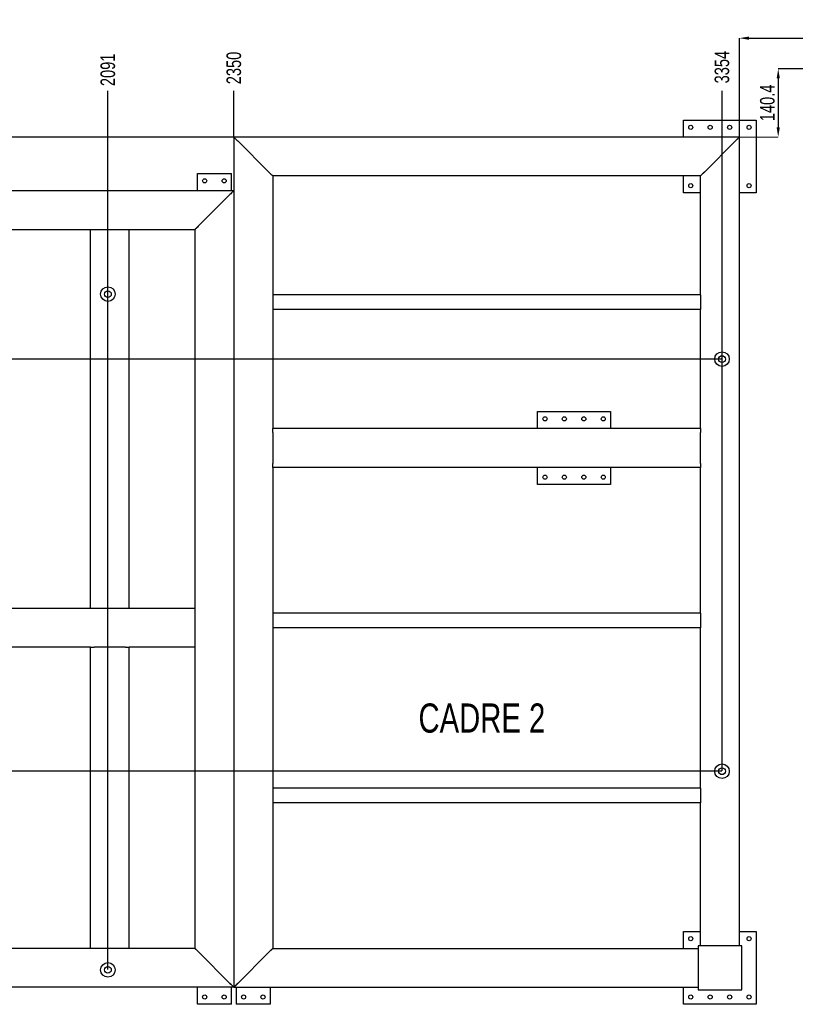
# Model space of a CAD drawing. Header units: millimetres. Extents: x 0 to 841, y 0 to 594.
# Tile 4 of 13: x 224 to 383, y 128 to 330. Entities that reach past the tile are written whole.
import ezdxf

# ---------------------------------------------------------------- set-up
doc = ezdxf.new("R2010")
doc.units = ezdxf.units.MM
doc.header["$PDSIZE"] = -1
doc.linetypes.add('CENTERX2', pattern=[20.32, 12.7, -2.54, 2.54, -2.54])
for name, color, linetype in [('COTES', 1, 'Continuous'), ('NOTES', 6, 'Continuous'), ('TRAIT-MIXTES', 3, 'CENTERX2')]:
    doc.layers.add(name, color=color, linetype=linetype)
doc.layers.add('TRAIT-FORT', color=4, linetype='Continuous', lineweight=25)
doc.styles.add('SLDTEXTSTYLE0', font='TXT', dxfattribs={"width": 0.75})
doc.dimstyles.new('SLDDIMSTYLE3', dxfattribs={"dimtxt": 3, "dimasz": 2, "dimexe": 0, "dimexo": 0.0625, "dimgap": 0.75, "dimtad": 1, "dimdec": 0, "dimlfac": 10, "dimrnd": 1e-09, "dimzin": 12, "dimdsep": 46, "dimtxsty": 'SLDTEXTSTYLE0', "dimsah": 1, "dimcen": 0.09, "dimadec": 0, "dimazin": 3, "dimtfac": 1, "dimtdec": 0, "dimtofl": 0, "dimtmove": 0, "dimatfit": 3, "dimfxl": 1, "dimfrac": 2, "dimtolj": 1, "dimtzin": 12, "dimarcsym": 0})
doc.dimstyles.new('SLDDIMSTYLE4', dxfattribs={"dimtxt": 3, "dimasz": 0.333333, "dimexe": 0, "dimexo": 0.0625, "dimgap": 0.75, "dimtad": 0, "dimtih": 1, "dimtoh": 1, "dimdec": 0, "dimlfac": 10, "dimrnd": 1e-09, "dimdsep": 46, "dimtxsty": 'SLDTEXTSTYLE0', "dimblk1": 'ORIGIN', "dimblk2": 'ORIGIN', "dimsah": 1, "dimcen": 0.09, "dimadec": 0, "dimazin": 2, "dimtfac": 1, "dimtdec": 0, "dimtofl": 0, "dimtmove": 0, "dimatfit": 3, "dimldrblk": 'ORIGIN', "dimfxl": 1, "dimfrac": 2, "dimtolj": 1, "dimtzin": 12, "dimarcsym": 0})
doc.dimstyles.new('SLDDIMSTYLE5', dxfattribs={"dimtxt": 3, "dimasz": 2, "dimexe": 0, "dimexo": 0.0625, "dimgap": 0.75, "dimtad": 0, "dimtih": 1, "dimtoh": 1, "dimdec": 0, "dimlfac": 10, "dimrnd": 1e-09, "dimzin": 12, "dimdsep": 46, "dimtxsty": 'SLDTEXTSTYLE0', "dimsah": 1, "dimcen": 0.09, "dimadec": 0, "dimazin": 3, "dimtfac": 1, "dimtdec": 0, "dimtofl": 0, "dimtmove": 0, "dimatfit": 3, "dimfxl": 1, "dimfrac": 2, "dimtolj": 1, "dimtzin": 12, "dimarcsym": 0})

# ---------------------------------------------------------------- blocks, each defined once
blk = doc.blocks.new('_D_54')
at = {"layer": 'COTES', "color": 0, "lineweight": -2, "transparency": 16777216}
for p, q in [((408.56, 320.19), (379.78, 320.19)), ((379.78, 318.19), (379.78, 308.14)), ((379.76, 306.14), (379.78, 306.14))]:
    blk.add_line(p, q, dxfattribs=at)
at = {"layer": 'COTES', "color": 0, "transparency": 16777216}
for points in [[(379.45, 318.19), (380.11, 318.19), (379.78, 320.19)], [(379.45, 308.14), (380.11, 308.14), (379.78, 306.14)]]:
    blk.add_solid(points, dxfattribs=at)
at = {"layer": 'Defpoints', "color": 0, "transparency": 16777216}
for p in [(408.63, 320.19), (379.7, 306.14), (379.78, 306.14)]:
    blk.add_point(p, dxfattribs=at)
at = {"layer": 'COTES', "color": 0, "transparency": 16777216, "insert": (376.03, 313.16), "char_height": 3, "attachment_point": 2, "rotation": 90, "style": 'SLDTEXTSTYLE0'}
blk.add_mtext('\\A1;140.4', dxfattribs=at)
blk = doc.blocks.new('_D_55')
at = {"layer": 'COTES', "color": 0, "lineweight": -2, "transparency": 16777216}
for p, q in [((371.78, 290.06), (371.78, 326.49)), ((373.78, 326.49), (406.63, 326.49)), ((408.63, 316.25), (408.63, 326.49))]:
    blk.add_line(p, q, dxfattribs=at)
at = {"layer": 'COTES', "color": 0, "transparency": 16777216}
for points in [[(373.78, 326.82), (373.78, 326.16), (371.78, 326.49)], [(406.63, 326.82), (406.63, 326.16), (408.63, 326.49)]]:
    blk.add_solid(points, dxfattribs=at)
at = {"layer": 'Defpoints', "color": 0, "transparency": 16777216}
for p in [(408.63, 326.49), (408.63, 316.19), (371.78, 289.99)]:
    blk.add_point(p, dxfattribs=at)
at = {"layer": 'COTES', "color": 0, "transparency": 16777216, "insert": (390.2, 330.24), "char_height": 3, "attachment_point": 2, "style": 'SLDTEXTSTYLE0'}
blk.add_mtext('\\A1;800', dxfattribs=at)
blk = doc.blocks.new('_D_109')
at = {"layer": 'COTES', "color": 0, "lineweight": -2, "transparency": 16777216}
blk.add_line((267.71, 306.13), (19.28, 306.13), dxfattribs=at)
at = {"layer": 'Defpoints', "color": 0, "transparency": 16777216}
for p in [(19.28, 306.13), (267.78, 306.13), (267.78, 306.13)]:
    blk.add_point(p, dxfattribs=at)
at = {"layer": 'COTES', "color": 0, "transparency": 16777216, "insert": (17.96, 306.13), "char_height": 3, "attachment_point": 5, "style": 'SLDTEXTSTYLE0'}
blk.add_mtext('\\A1;0', dxfattribs=at)
blk = doc.blocks.new('_Origin')
at = {"color": 0, "linetype": 'ByBlock', "lineweight": -2}
blk.add_line((0, 0), (-1, 0), dxfattribs=at)
blk.add_circle((0, 0), 0.5, dxfattribs=at)
blk = doc.blocks.new('_D_110')
at = {"layer": 'COTES', "color": 0, "lineweight": -2, "transparency": 16777216}
blk.add_line((32.71, 295.13), (19.28, 295.13), dxfattribs=at)
at = {"layer": 'Defpoints', "color": 0, "transparency": 16777216}
for p in [(267.78, 306.13), (19.28, 295.13), (32.78, 295.13)]:
    blk.add_point(p, dxfattribs=at)
at = {"layer": 'COTES', "color": 0, "transparency": 16777216, "insert": (16.46, 295.13), "char_height": 3, "attachment_point": 5, "style": 'SLDTEXTSTYLE0'}
blk.add_mtext('\\A1;110', dxfattribs=at)
blk = doc.blocks.new('_D_111')
at = {"layer": 'COTES', "color": 0, "lineweight": -2, "transparency": 16777216}
blk.add_line((71.31, 273.8), (19.28, 273.8), dxfattribs=at)
at = {"layer": 'Defpoints', "color": 0, "transparency": 16777216}
for p in [(267.78, 306.13), (19.28, 273.8), (71.37, 273.8)]:
    blk.add_point(p, dxfattribs=at)
at = {"layer": 'COTES', "color": 0, "transparency": 16777216, "insert": (15.53, 273.8), "char_height": 3, "attachment_point": 5, "style": 'SLDTEXTSTYLE0'}
blk.add_mtext('\\A1;323', dxfattribs=at)
blk = doc.blocks.new('_D_112')
at = {"layer": 'COTES', "color": 0, "lineweight": -2, "transparency": 16777216}
blk.add_line((368.15, 260.43), (19.28, 260.43), dxfattribs=at)
at = {"layer": 'Defpoints', "color": 0, "transparency": 16777216}
for p in [(267.78, 306.13), (19.28, 260.43), (368.21, 260.43)]:
    blk.add_point(p, dxfattribs=at)
at = {"layer": 'COTES', "color": 0, "transparency": 16777216, "insert": (15.53, 260.43), "char_height": 3, "attachment_point": 5, "style": 'SLDTEXTSTYLE0'}
blk.add_mtext('\\A1;457', dxfattribs=at)
blk = doc.blocks.new('_D_113')
at = {"layer": 'COTES', "color": 0, "lineweight": -2, "transparency": 16777216}
blk.add_line((368.15, 175.6), (19.28, 175.6), dxfattribs=at)
at = {"layer": 'Defpoints', "color": 0, "transparency": 16777216}
for p in [(267.78, 306.13), (19.28, 175.6), (368.21, 175.6)]:
    blk.add_point(p, dxfattribs=at)
at = {"layer": 'COTES', "color": 0, "transparency": 16777216, "insert": (14.96, 175.6), "char_height": 3, "attachment_point": 5, "style": 'SLDTEXTSTYLE0'}
blk.add_mtext('\\A1;1305', dxfattribs=at)
blk = doc.blocks.new('_D_114')
at = {"layer": 'COTES', "color": 0, "lineweight": -2, "transparency": 16777216}
for p, q in [((23.28, 135.94), (19.28, 135.94)), ((27.28, 134.72), (23.28, 135.94)), ((71.31, 134.72), (27.28, 134.72))]:
    blk.add_line(p, q, dxfattribs=at)
at = {"layer": 'Defpoints', "color": 0, "transparency": 16777216}
for p in [(267.78, 306.13), (19.28, 135.94), (71.37, 134.72)]:
    blk.add_point(p, dxfattribs=at)
at = {"layer": 'COTES', "color": 0, "transparency": 16777216, "insert": (15.15, 135.94), "char_height": 3, "attachment_point": 5, "style": 'SLDTEXTSTYLE0'}
blk.add_mtext('\\A1;1714', dxfattribs=at)
blk = doc.blocks.new('_D_115')
at = {"layer": 'COTES', "color": 0, "lineweight": -2, "transparency": 16777216}
blk.add_line((32.71, 131.13), (19.28, 131.13), dxfattribs=at)
at = {"layer": 'Defpoints', "color": 0, "transparency": 16777216}
for p in [(267.78, 306.13), (19.28, 131.13), (32.78, 131.13)]:
    blk.add_point(p, dxfattribs=at)
at = {"layer": 'COTES', "color": 0, "transparency": 16777216, "insert": (14.96, 131.13), "char_height": 3, "attachment_point": 5, "style": 'SLDTEXTSTYLE0'}
blk.add_mtext('\\A1;1750', dxfattribs=at)
blk = doc.blocks.new('_D_119')
at = {"layer": 'COTES', "color": 0, "lineweight": -2, "transparency": 16777216}
blk.add_line((241.86, 134.79), (241.86, 315.66), dxfattribs=at)
at = {"layer": 'Defpoints', "color": 0, "transparency": 16777216}
for p in [(241.86, 315.66), (32.78, 295.13), (241.86, 134.72)]:
    blk.add_point(p, dxfattribs=at)
at = {"layer": 'COTES', "color": 0, "transparency": 16777216, "insert": (241.86, 319.97), "char_height": 3, "attachment_point": 5, "rotation": 90, "style": 'SLDTEXTSTYLE0'}
blk.add_mtext('\\A1;2091', dxfattribs=at)
blk = doc.blocks.new('_D_120')
at = {"layer": 'COTES', "color": 0, "lineweight": -2, "transparency": 16777216}
blk.add_line((267.78, 306.19), (267.78, 315.66), dxfattribs=at)
at = {"layer": 'Defpoints', "color": 0, "transparency": 16777216}
for p in [(267.78, 315.66), (267.78, 306.13), (32.78, 295.13)]:
    blk.add_point(p, dxfattribs=at)
at = {"layer": 'COTES', "color": 0, "transparency": 16777216, "insert": (267.78, 320.35), "char_height": 3, "attachment_point": 5, "rotation": 90, "style": 'SLDTEXTSTYLE0'}
blk.add_mtext('\\A1;2350', dxfattribs=at)
blk = doc.blocks.new('_D_121')
at = {"layer": 'COTES', "color": 0, "lineweight": -2, "transparency": 16777216}
blk.add_line((368.21, 175.66), (368.21, 315.66), dxfattribs=at)
at = {"layer": 'Defpoints', "color": 0, "transparency": 16777216}
for p in [(368.21, 315.66), (32.78, 295.13), (368.21, 175.6)]:
    blk.add_point(p, dxfattribs=at)
at = {"layer": 'COTES', "color": 0, "transparency": 16777216, "insert": (368.21, 320.53), "char_height": 3, "attachment_point": 5, "rotation": 90, "style": 'SLDTEXTSTYLE0'}
blk.add_mtext('\\A1;3354', dxfattribs=at)

msp = doc.modelspace()

# ---------------------------------------------------------------- linework, layer by layer
at = {"layer": 'TRAIT-FORT', "lineweight": 25}
for p, q in [((360.28, 309.63), (375.27, 309.63)), ((360.28, 306.13), (360.28, 309.63)), ((375.27, 309.63), (375.27, 294.63)), ((267.78, 306.13), (267.78, 131.13)), ((371.78, 306.13), (267.78, 306.13)), ((371.78, 139.63), (371.78, 306.13)), ((268.57, 305.33), (274.98, 298.93)), ((364.58, 298.93), (370.97, 305.33)), ((260.28, 298.63), (267.28, 298.63)), ((260.28, 295.13), (260.28, 298.63)), ((267.28, 295.13), (267.28, 298.63)), ((275.78, 298.13), (275.78, 273.63)), ((363.78, 298.13), (275.78, 298.13)), ((360.28, 294.63), (360.28, 298.13)), ((363.78, 273.63), (363.78, 298.13)), ((41.28, 295.13), (267.78, 295.13)), ((266.97, 294.33), (260.58, 287.93)), ((267.78, 295.13), (267.78, 131.13)), ((363.78, 294.63), (360.28, 294.63)), ((375.27, 294.63), (371.78, 294.63)), ((215.28, 287.13), (238.28, 287.13)), ((238.28, 209.13), (238.28, 287.13)), ((238.28, 287.13), (239.07, 287.13)), ((239.07, 287.13), (245.48, 287.13)), ((245.48, 287.13), (246.27, 287.13)), ((246.27, 209.13), (246.27, 287.13)), ((246.27, 287.13), (259.77, 287.13)), ((259.77, 287.13), (259.77, 209.13)), ((363.78, 273.63), (275.78, 273.63)), ((275.78, 273.63), (275.78, 273.03)), ((363.78, 273.63), (363.78, 273.03)), ((275.78, 273.03), (275.78, 271.23)), ((363.78, 273.03), (363.78, 271.23)), ((275.78, 271.23), (275.78, 270.63)), ((275.78, 270.63), (275.78, 246.13)), ((363.78, 270.63), (275.78, 270.63)), ((363.78, 271.23), (363.78, 270.63)), ((363.78, 246.13), (363.78, 270.63)), ((330.28, 246.13), (330.28, 249.63)), ((330.28, 249.63), (345.28, 249.63)), ((345.28, 249.63), (345.28, 246.13)), ((363.78, 246.13), (275.78, 246.13)), ((275.78, 245.33), (275.78, 246.13)), ((275.78, 245.33), (275.78, 238.93)), ((363.78, 246.13), (363.78, 245.33)), ((363.78, 238.93), (363.78, 245.33)), ((275.78, 238.13), (275.78, 238.93)), ((363.78, 238.13), (275.78, 238.13)), ((275.78, 238.13), (275.78, 208.13)), ((330.28, 234.63), (330.28, 238.13)), ((345.28, 238.13), (345.28, 234.63)), ((363.78, 238.93), (363.78, 238.13)), ((363.78, 208.13), (363.78, 238.13)), ((345.28, 234.63), (330.28, 234.63)), ((238.28, 209.13), (215.28, 209.13)), ((239.07, 209.13), (238.28, 209.13)), ((245.48, 209.13), (239.07, 209.13)), ((246.27, 209.13), (245.48, 209.13)), ((259.77, 209.13), (246.27, 209.13)), ((259.77, 209.13), (259.77, 208.33)), ((259.77, 208.33), (259.77, 201.93)), ((363.78, 208.13), (275.78, 208.13)), ((275.78, 208.13), (275.78, 207.53)), ((275.78, 207.53), (275.78, 205.73)), ((363.78, 208.13), (363.78, 207.53)), ((363.78, 207.53), (363.78, 205.73)), ((275.78, 205.73), (275.78, 205.13)), ((275.78, 205.13), (275.78, 172.13)), ((363.78, 205.13), (275.78, 205.13)), ((363.78, 205.73), (363.78, 205.13)), ((363.78, 172.13), (363.78, 205.13)), ((238.28, 201.13), (215.28, 201.13)), ((238.28, 139.13), (238.28, 201.13)), ((238.28, 201.13), (239.07, 201.13)), ((245.48, 201.13), (239.07, 201.13)), ((245.48, 201.13), (246.27, 201.13)), ((246.27, 139.13), (246.27, 201.13)), ((259.77, 201.13), (246.27, 201.13)), ((259.77, 201.93), (259.77, 201.13)), ((259.77, 201.13), (259.77, 139.13)), ((363.78, 172.13), (275.78, 172.13)), ((275.78, 172.13), (275.78, 171.53)), ((275.78, 171.53), (275.78, 169.73)), ((363.78, 172.13), (363.78, 171.53)), ((363.78, 171.53), (363.78, 169.73)), ((275.78, 169.73), (275.78, 169.13)), ((275.78, 169.13), (275.78, 139.13)), ((363.78, 169.13), (275.78, 169.13)), ((363.78, 169.73), (363.78, 169.13)), ((363.78, 139.63), (363.78, 169.13)), ((360.28, 142.63), (363.78, 142.63)), ((360.28, 139.13), (360.28, 142.63)), ((371.78, 142.63), (375.27, 142.63)), ((375.27, 142.63), (375.27, 127.63)), ((238.28, 139.13), (215.28, 139.13)), ((239.07, 139.13), (238.28, 139.13)), ((245.48, 139.13), (239.07, 139.13)), ((246.27, 139.13), (245.48, 139.13)), ((259.77, 139.13), (246.27, 139.13)), ((260.58, 138.33), (266.97, 131.93)), ((268.57, 131.93), (274.98, 138.33)), ((275.78, 139.13), (363.28, 139.13)), ((363.28, 139.63), (363.28, 130.63)), ((372.27, 139.63), (363.28, 139.63)), ((372.27, 130.63), (372.27, 139.63)), ((267.78, 131.13), (32.78, 131.13)), ((260.28, 127.63), (260.28, 131.13)), ((267.28, 127.63), (267.28, 131.13)), ((267.78, 131.13), (363.28, 131.13)), ((268.27, 131.13), (268.27, 127.63)), ((275.27, 131.13), (275.27, 127.63)), ((360.28, 127.63), (360.28, 131.13)), ((363.28, 130.63), (372.27, 130.63)), ((267.28, 127.63), (260.28, 127.63)), ((275.27, 127.63), (268.27, 127.63)), ((375.27, 127.63), (360.28, 127.63))]:
    msp.add_line(p, q, dxfattribs=at)
at = {"layer": 'TRAIT-FORT', "lineweight": 25, "flags": 128}
for points in [[(370.97, 305.33), (371.13, 305.48), (371.28, 305.63), (371.42, 305.77), (371.54, 305.89), (371.64, 305.99), (371.71, 306.07), (371.76, 306.11), (371.78, 306.13)], [(371.78, 306.13), (371.76, 306.12), (371.73, 306.08), (371.67, 306.02), (371.59, 305.94), (371.49, 305.84), (371.38, 305.73), (371.25, 305.6), (371.11, 305.47), (370.97, 305.33)], [(274.98, 298.93), (275.13, 298.77), (275.28, 298.62), (275.42, 298.48), (275.54, 298.36), (275.64, 298.26), (275.71, 298.19), (275.76, 298.14), (275.78, 298.13)], [(364.58, 298.93), (364.42, 298.77), (364.27, 298.62), (364.13, 298.48), (364.01, 298.36), (363.91, 298.26), (363.84, 298.19), (363.79, 298.14), (363.78, 298.13)], [(267.78, 295.13), (267.76, 295.11), (267.71, 295.07), (267.64, 294.99), (267.54, 294.89), (267.42, 294.77), (267.28, 294.63), (267.13, 294.48), (266.97, 294.33)], [(260.58, 287.93), (260.42, 287.77), (260.27, 287.62), (260.13, 287.48), (260.01, 287.36), (259.91, 287.26), (259.84, 287.19), (259.79, 287.14), (259.77, 287.13)], [(259.77, 287.13), (259.79, 287.14), (259.82, 287.18), (259.88, 287.23), (259.96, 287.31), (260.06, 287.41), (260.17, 287.53), (260.3, 287.65), (260.44, 287.79), (260.58, 287.93)], [(259.77, 139.13), (259.79, 139.11), (259.84, 139.07), (259.91, 138.99), (260.01, 138.89), (260.13, 138.77), (260.27, 138.63), (260.42, 138.48), (260.58, 138.33)], [(260.58, 138.33), (260.42, 138.48), (260.27, 138.63), (260.13, 138.77), (260.01, 138.89), (259.91, 138.99), (259.84, 139.07), (259.79, 139.11), (259.77, 139.13)], [(274.98, 138.33), (275.13, 138.48), (275.28, 138.63), (275.42, 138.77), (275.54, 138.89), (275.64, 138.99), (275.71, 139.07), (275.76, 139.11), (275.78, 139.13)], [(275.78, 139.13), (275.76, 139.12), (275.73, 139.08), (275.67, 139.02), (275.59, 138.94), (275.49, 138.84), (275.37, 138.73), (275.25, 138.6), (275.11, 138.47), (274.98, 138.33)], [(266.97, 131.93), (267.13, 131.77), (267.28, 131.62), (267.42, 131.48), (267.54, 131.36), (267.64, 131.26), (267.71, 131.19), (267.76, 131.14), (267.78, 131.13)], [(267.78, 131.13), (267.76, 131.14), (267.71, 131.19), (267.64, 131.26), (267.54, 131.36), (267.42, 131.48), (267.28, 131.62), (267.13, 131.77), (266.97, 131.93)], [(268.57, 131.93), (268.42, 131.77), (268.27, 131.62), (268.13, 131.48), (268.01, 131.36), (267.91, 131.26), (267.84, 131.19), (267.79, 131.14), (267.78, 131.13)]]:
    msp.add_lwpolyline(points, dxfattribs=at)
at = {"layer": 'TRAIT-FORT', "lineweight": 25}
for centre, radius in [((361.78, 308.13), 0.425), ((365.78, 308.13), 0.425), ((369.78, 308.13), 0.425), ((373.78, 308.13), 0.425), ((261.78, 297.13), 0.425), ((265.78, 297.13), 0.425), ((361.78, 296.13), 0.425), ((373.78, 296.13), 0.425), ((241.86, 273.8), 1.5), ((241.86, 273.8), 0.7), ((368.21, 260.43), 1.5), ((368.21, 260.43), 0.7), ((331.78, 248.13), 0.425), ((335.78, 248.13), 0.425), ((339.78, 248.13), 0.425), ((343.78, 248.13), 0.425), ((331.78, 236.13), 0.425), ((335.78, 236.13), 0.425), ((339.78, 236.13), 0.425), ((343.78, 236.13), 0.425), ((368.21, 175.6), 1.5), ((368.21, 175.6), 0.7), ((361.78, 141.13), 0.425), ((373.78, 141.13), 0.425), ((241.86, 134.72), 1.5), ((241.86, 134.72), 0.7), ((261.78, 129.13), 0.425), ((265.78, 129.13), 0.425), ((269.78, 129.13), 0.425), ((273.78, 129.13), 0.425), ((361.78, 129.13), 0.425), ((365.78, 129.13), 0.425), ((369.78, 129.13), 0.425), ((373.78, 129.13), 0.425)]:
    msp.add_circle(centre, radius, dxfattribs=at)
for centre, radius, start, end in [((308.51, 346.02), 57.01, 224.4042, 225.5412), ((396.96, 434.39), 182.05, 224.7947, 225.1507), ((317.91, 341.08), 60.16, 224.4748, 225.5525), ((385.54, 277.16), 30.22, 133.9136, 136.059), ((-35.05, 597.3), 427.8, 314.9106, 315.0621), ((351.11, 48.65), 117.24, 134.7441, 135.2969)]:
    msp.add_arc(centre, radius, start, end, dxfattribs=at)
at = {"layer": 'TRAIT-MIXTES', "lineweight": 18}
for p, q in [((379.7, 306.14), (357.38, 306.14)), ((371.78, 289.99), (371.78, 307.55))]:
    msp.add_line(p, q, dxfattribs=at)

# ---------------------------------------------------------------- texts
at = {"layer": 'NOTES', "insert": (318.81, 189.55), "char_height": 6, "attachment_point": 2, "style": 'SLDTEXTSTYLE0'}
msp.add_mtext('CADRE 2', dxfattribs=at)

# ---------------------------------------------------------------- dimensions: what is measured, and where the dimension line sits
at = {"layer": 'COTES'}
dim = msp.add_linear_dim(base=(408.63, 326.49), p1=(371.78, 289.99), p2=(408.63, 316.19), text='800', dimstyle='SLDDIMSTYLE3', dxfattribs=at)
dim.commit()
dim.dimension.update_dxf_attribs({"geometry": '_D_55', "text_midpoint": (390.2, 326.49), "dimtype": 160})
for feature_location, offset, dtype, origin, dimstyle, picture, middle in [((368.21, 175.6), (0, 140.06), 1, (32.78, 295.13), 'SLDDIMSTYLE5', '_D_121', (368.21, 320.53)), ((267.78, 306.13), (0, 9.53), 1, (32.78, 295.13), 'SLDDIMSTYLE5', '_D_120', (267.78, 320.35)), ((241.86, 134.72), (0, 180.93), 1, (32.78, 295.13), 'SLDDIMSTYLE5', '_D_119', (241.86, 319.97)), ((267.7750979, 306.12752999), (-248.5, 0), 0, (267.7750979, 306.12752999), 'SLDDIMSTYLE4', '_D_109', (17.9625979, 306.12752999)), ((368.21, 175.6), (-348.94, 0), 0, (267.78, 306.13), 'SLDDIMSTYLE5', '_D_113', (14.96, 175.6)), ((32.78, 131.13), (-13.5, 0), 0, (267.78, 306.13), 'SLDDIMSTYLE5', '_D_115', (14.96, 131.13)), ((71.37, 134.72), (-52.1, 1.21), 0, (267.78, 306.13), 'SLDDIMSTYLE5', '_D_114', (15.15, 135.94)), ((71.37, 273.8), (-52.1, 0), 0, (267.78, 306.13), 'SLDDIMSTYLE5', '_D_111', (15.53, 273.8)), ((368.21, 260.43), (-348.94, 0), 0, (267.78, 306.13), 'SLDDIMSTYLE5', '_D_112', (15.53, 260.43)), ((32.78, 295.13), (-13.5, 0), 0, (267.78, 306.13), 'SLDDIMSTYLE5', '_D_110', (16.46, 295.13))]:
    dim = msp.add_ordinate_dim(feature_location=feature_location, offset=offset, dtype=dtype, origin=origin, dimstyle=dimstyle, dxfattribs=at)
    dim.commit()
    dim.dimension.update_dxf_attribs({"geometry": picture, "text_midpoint": middle})
dim = msp.add_linear_dim(base=(379.78, 306.14), p1=(408.63, 320.19), p2=(379.7, 306.14), angle=90, text='140.4', dimstyle='SLDDIMSTYLE3', dxfattribs=at)
dim.commit()
dim.dimension.update_dxf_attribs({"geometry": '_D_54', "text_midpoint": (379.78, 313.16), "dimtype": 160})

doc.saveas('drawing.dxf')
